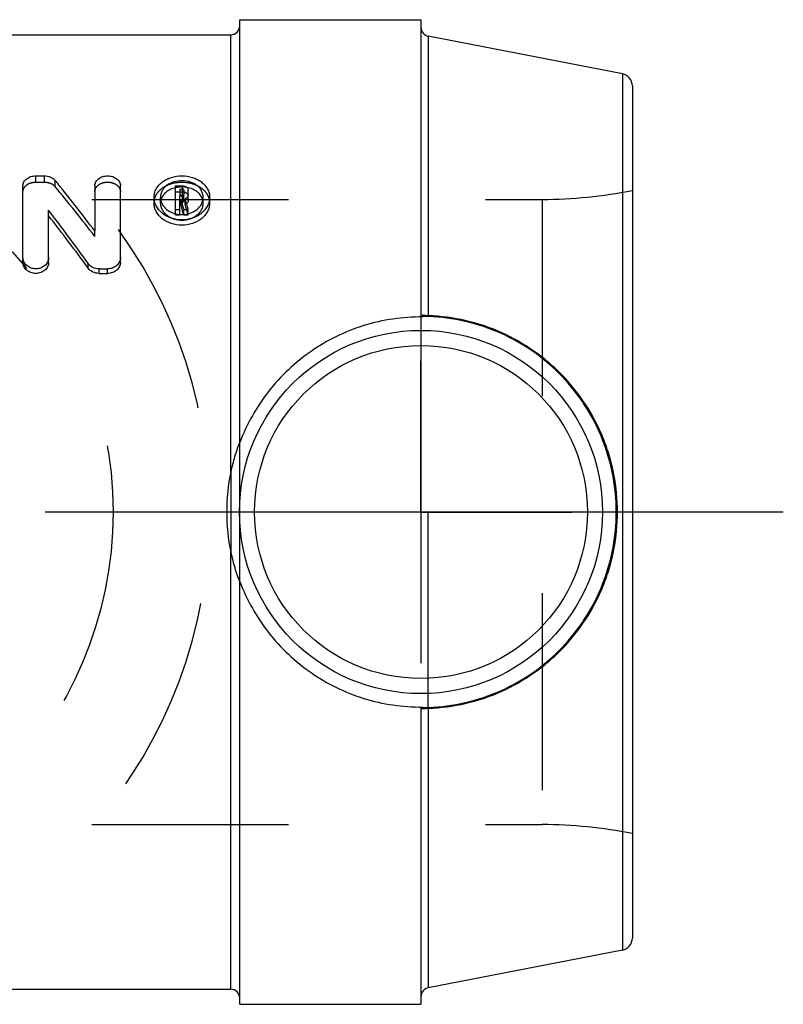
# Model space of a CAD drawing. Header units: millimetres. Extents: x 465 to 535, y 478.7 to 521.3.
# Tile 2 of 2: x 509.7 to 535, y 483.7 to 516.3. Entities that reach past the tile are written whole.
import ezdxf

# ---------------------------------------------------------------- set-up
doc = ezdxf.new("R2010")
doc.units = ezdxf.units.MM
doc.header["$LTSCALE"] = 65.185185
doc.linetypes.add('CENTER', pattern=[0.6, 0.375, -0.075, 0.075, -0.075])
doc.linetypes.add('HIDDEN', pattern=[0.2, 0.1, -0.1])
for name, color, linetype in [('ACHSEN_1', 7, 'CONTINUOUS'), ('ACHSEN_S', 7, 'CONTINUOUS'), ('KOERPER', 7, 'CONTINUOUS'), ('KONST.EL_MIT_GEO', 7, 'CONTINUOUS'), ('KURVEN', 7, 'CONTINUOUS'), ('KV_LOGO_FRIALEN', 7, 'CONTINUOUS')]:
    doc.layers.add(name, color=color, linetype=linetype)

msp = doc.modelspace()

# ---------------------------------------------------------------- linework, layer by layer
at = {"layer": 'ACHSEN_1', "color": 2, "linetype": 'CENTER'}
for q in [(523, 505), (518, 500), (528, 500), (523, 495)]:
    msp.add_line((523, 500), q, dxfattribs=at)
at = {"layer": 'ACHSEN_S', "color": 2, "linetype": 'CENTER'}
msp.add_line((535, 500), (465, 500), dxfattribs=at)
at = {"layer": 'KOERPER', "color": 7, "linetype": 'Continuous'}
for p, q in [((517, 502.304), (517, 516.3)), ((517, 516.3), (523, 516.3)), ((483.3, 515.8), (516.7, 515.8)), ((516.7, 501.323), (516.7, 515.8)), ((516.7, 484.2), (516.7, 498.677)), ((517, 483.7), (517, 497.696)), ((483.3, 484.2), (516.7, 484.2)), ((517, 483.7), (523, 483.7))]:
    msp.add_line(p, q, dxfattribs=at)
at = {"layer": 'KOERPER', "color": 8, "linetype": 'HIDDEN'}
for p, q in [((472.985, 510.35), (527.015, 510.35)), ((517, 497.696), (517, 502.304)), ((516.7, 501.323), (516.7, 498.677)), ((472.985, 489.65), (527.015, 489.65))]:
    msp.add_line(p, q, dxfattribs=at)
at = {"layer": 'KOERPER', "color": 7, "linetype": 'Continuous'}
for centre, radius, start, end in [((523.068, 500), 6.504, 168.2629, 180.0005), ((523.069, 500), 6.505, 180, 191.7366)]:
    msp.add_arc(centre, radius, start, end, dxfattribs=at)
for points, knots in [([(516.988, 502.294), (516.974, 502.26), (516.946, 502.188), (516.891, 502.033), (516.825, 501.828), (516.756, 501.577), (516.718, 501.408), (516.7, 501.323)], [0, 0, 0, 0, 0.106739, 0.23057, 0.486394, 0.743452, 1, 1, 1, 1]), ([(517, 502.319), (517, 502.319), (517, 502.32), (516.999, 502.318), (516.998, 502.317), (516.996, 502.312), (516.992, 502.304), (516.99, 502.297), (516.988, 502.294)], [0, 0, 0, 0, 0.012166, 0.045698, 0.118097, 0.228985, 0.556069, 1, 1, 1, 1]), ([(516.7, 498.677), (516.719, 498.585), (516.751, 498.447), (516.799, 498.265), (516.839, 498.13), (516.875, 498.018), (516.904, 497.93), (516.927, 497.865), (516.946, 497.812), (516.962, 497.772), (516.973, 497.744), (516.982, 497.72), (516.992, 497.697), (516.994, 497.691), (517, 497.68), (517, 497.681)], [0, 0, 0, 0, 0.270708, 0.406314, 0.541956, 0.677186, 0.744262, 0.810459, 0.874796, 0.905609, 0.934778, 0.961187, 0.982839, 0.996664, 1, 1, 1, 1])]:
    msp.add_open_spline(points, degree=3, knots=knots, dxfattribs=at)
at = {"layer": 'KONST.EL_MIT_GEO', "color": 7, "linetype": 'Continuous'}
for p, q in [((523, 516.3), (523, 506.508)), ((529.676, 514.502), (523.243, 515.753)), ((523.243, 515.753), (523.243, 506.498)), ((529.676, 514.502), (529.676, 485.498)), ((530, 514.11), (530, 485.89)), ((523.05, 506.466), (523.05, 506.458)), ((523, 493.492), (523, 483.7)), ((523.05, 493.542), (523.05, 493.534)), ((523.243, 493.502), (523.243, 484.247)), ((529.676, 485.498), (523.243, 484.247))]:
    msp.add_line(p, q, dxfattribs=at)
at = {"layer": 'KONST.EL_MIT_GEO', "color": 8, "linetype": 'HIDDEN'}
for p, q in [((517, 483.901), (517, 516.057)), ((527.015, 510.35), (527.015, 489.65)), ((523, 506.515), (523, 506.516)), ((523, 506.508), (523, 493.492)), ((523.243, 493.502), (523.243, 506.498))]:
    msp.add_line(p, q, dxfattribs=at)
at = {"layer": 'KONST.EL_MIT_GEO', "color": 7, "linetype": 'Continuous'}
for radius in [6.013, 5.513]:
    msp.add_circle((523, 500), radius, dxfattribs=at)
for centre, radius, start, end in [((516.7, 516.1), 0.3, 270, 360), ((523.3, 516.047), 0.3, 180, 259), ((529.6, 514.11), 0.4, 0, 79), ((523.05, 506.516), 0.05, 199.9179, 269.5635), ((523.05, 493.484), 0.05, 90.4371, 160.0822), ((529.6, 485.89), 0.4, 281, 360), ((516.7, 483.9), 0.3, 0, 90), ((523.3, 483.953), 0.3, 101, 180)]:
    msp.add_arc(centre, radius, start, end, dxfattribs=at)
at = {"layer": 'KONST.EL_MIT_GEO', "color": 8, "linetype": 'HIDDEN'}
for centre, radius, start, end in [((527.015, 525.35), 15, 270, 281.4783), ((523.05, 506.516), 0.0503, 180.0728, 199.9179), ((523.05, 493.484), 0.0503, 160.0822, 179.9271), ((527.015, 474.65), 15, 78.5217, 90)]:
    msp.add_arc(centre, radius, start, end, dxfattribs=at)
at = {"layer": 'KONST.EL_MIT_GEO', "color": 7, "linetype": 'Continuous'}
for points, knots in [([(523.05, 506.458), (522.721, 506.46), (522.062, 506.414), (521.1, 506.195), (520.188, 505.833), (519.346, 505.34), (518.59, 504.728), (517.934, 504.009), (517.392, 503.199), (517.116, 502.608), (517, 502.304)], [0, 0, 0, 0, 0.126521, 0.252564, 0.377836, 0.50236, 0.626425, 0.750461, 0.87489, 1, 1, 1, 1]), ([(523.243, 506.498), (523.211, 506.499), (523.165, 506.501), (523.108, 506.504), (523.073, 506.506), (523.044, 506.508), (523.023, 506.51), (523.01, 506.512), (523.003, 506.514), (523.001, 506.514), (523, 506.515)], [0, 0, 0, 0, 0.394144, 0.563837, 0.709065, 0.826817, 0.915132, 0.972875, 0.990179, 1, 1, 1, 1]), ([(523.05, 506.458), (523.037, 506.458), (523.01, 506.469), (523, 506.496), (523, 506.508)], [0, 0, 0, 0, 0.512767, 1, 1, 1, 1]), ([(523.25, 506.468), (523.236, 506.468), (523.208, 506.469), (523.169, 506.47), (523.134, 506.47), (523.105, 506.47), (523.082, 506.469), (523.067, 506.468), (523.058, 506.467), (523.053, 506.467), (523.051, 506.466), (523.05, 506.466), (523.05, 506.466)], [0, 0, 0, 0, 0.215817, 0.414032, 0.58819, 0.734028, 0.849052, 0.93194, 0.961127, 0.982102, 0.994909, 1, 1, 1, 1]), ([(523.243, 506.498), (523.243, 506.491), (523.244, 506.481), (523.247, 506.471), (523.249, 506.468), (523.25, 506.468)], [0, 0, 0, 0, 0.680091, 0.887334, 1, 1, 1, 1]), ([(529.508, 500), (529.508, 500.417), (529.448, 501.043), (529.25, 501.853), (528.975, 502.639), (528.494, 503.566), (527.844, 504.383), (527.239, 504.954), (526.58, 505.465), (525.668, 505.981), (524.481, 506.376), (523.654, 506.484), (523.243, 506.498)], [0, 0, 0, 0, 0.125364, 0.188038, 0.250637, 0.375508, 0.500345, 0.562921, 0.625585, 0.750954, 0.876072, 1, 1, 1, 1]), ([(529.468, 500), (529.468, 500.414), (529.408, 501.037), (529.212, 501.842), (528.941, 502.624), (528.464, 503.546), (527.82, 504.36), (527.22, 504.929), (526.566, 505.438), (525.66, 505.953), (524.481, 506.347), (523.659, 506.454), (523.25, 506.468)], [0, 0, 0, 0, 0.125373, 0.18805, 0.25065, 0.375518, 0.500349, 0.562923, 0.625586, 0.750961, 0.876085, 1, 1, 1, 1]), ([(523.243, 493.502), (523.654, 493.516), (524.481, 493.624), (525.668, 494.019), (526.58, 494.535), (527.239, 495.046), (527.844, 495.617), (528.494, 496.434), (528.975, 497.361), (529.25, 498.147), (529.448, 498.957), (529.508, 499.583), (529.508, 500)], [0, 0, 0, 0, 0.123928, 0.249046, 0.374415, 0.437079, 0.499655, 0.624492, 0.749363, 0.811962, 0.874636, 1, 1, 1, 1]), ([(523.25, 493.532), (523.659, 493.546), (524.481, 493.653), (525.66, 494.047), (526.566, 494.562), (527.22, 495.071), (527.82, 495.64), (528.464, 496.454), (528.941, 497.376), (529.212, 498.158), (529.408, 498.963), (529.468, 499.586), (529.468, 500)], [0, 0, 0, 0, 0.123915, 0.249039, 0.374414, 0.437077, 0.499651, 0.624482, 0.74935, 0.81195, 0.874627, 1, 1, 1, 1]), ([(517, 497.696), (517.116, 497.392), (517.392, 496.801), (517.934, 495.991), (518.59, 495.272), (519.346, 494.66), (520.188, 494.167), (521.1, 493.805), (522.062, 493.586), (522.721, 493.54), (523.05, 493.542)], [0, 0, 0, 0, 0.12511, 0.249539, 0.373575, 0.49764, 0.622164, 0.747436, 0.873479, 1, 1, 1, 1]), ([(523, 493.492), (523, 493.504), (523.01, 493.531), (523.037, 493.542), (523.05, 493.542)], [0, 0, 0, 0, 0.487233, 1, 1, 1, 1]), ([(523, 493.484), (523, 493.485), (523.001, 493.486), (523.005, 493.487), (523.009, 493.488), (523.013, 493.488)], [0, 0, 0, 0, 0.092167, 0.282424, 1, 1, 1, 1]), ([(523.013, 493.488), (523.023, 493.49), (523.051, 493.492), (523.128, 493.498), (523.194, 493.5), (523.243, 493.502)], [0, 0, 0, 0, 0.141626, 0.364359, 1, 1, 1, 1]), ([(523.05, 493.534), (523.05, 493.534), (523.051, 493.534), (523.053, 493.533), (523.058, 493.533), (523.067, 493.532), (523.082, 493.531), (523.105, 493.53), (523.134, 493.53), (523.169, 493.53), (523.208, 493.531), (523.236, 493.532), (523.25, 493.532)], [0, 0, 0, 0, 0.005091, 0.017898, 0.038873, 0.06806, 0.150948, 0.265972, 0.41181, 0.585968, 0.784183, 1, 1, 1, 1]), ([(523.243, 493.502), (523.243, 493.509), (523.244, 493.519), (523.247, 493.529), (523.249, 493.532), (523.25, 493.532)], [0, 0, 0, 0, 0.680095, 0.887336, 1, 1, 1, 1])]:
    msp.add_open_spline(points, degree=3, knots=knots, dxfattribs=at)
at = {"layer": 'KURVEN', "color": 8, "linetype": 'HIDDEN'}
msp.add_circle((500, 500), 12.8, dxfattribs=at)
msp.add_arc((500, 500), 16, 279.0687, 80.9313, dxfattribs=at)
at = {"layer": 'KV_LOGO_FRIALEN', "color": 8, "linetype": 'HIDDEN'}
for p, q in [((510.242, 510.922), (510.242, 511.129)), ((510.242, 510.922), (510.525, 510.922)), ((510.525, 510.922), (510.525, 511.129)), ((510.885, 510.773), (510.885, 510.977)), ((514.866, 510.602), (515.101, 510.602)), ((515.101, 510.694), (515.101, 510.804)), ((514.372, 510.223), (514.372, 510.417)), ((515.008, 510.352), (515.008, 510.464)), ((515.008, 510.269), (515.101, 510.269)), ((515.101, 510.269), (515.101, 510.464)), ((515.149, 510.306), (515.149, 510.502)), ((515.192, 510.177), (515.192, 510.37)), ((515.787, 510.223), (515.787, 510.417)), ((514.866, 509.835), (514.866, 509.876)), ((515.288, 509.835), (515.288, 509.875)), ((514.866, 509.835), (515.008, 509.835)), ((515.008, 509.835), (515.008, 509.853)), ((515.139, 509.852), (515.143, 509.835)), ((515.143, 509.835), (515.143, 509.852)), ((515.143, 509.835), (515.288, 509.835)), ((512.196, 509.124), (512.196, 509.297))]:
    msp.add_line(p, q, dxfattribs=at)
at = {"layer": 'KV_LOGO_FRIALEN', "color": 7, "linetype": 'Continuous'}
for p, q in [((510.242, 511.129), (510.525, 511.129)), ((509.817, 508.265), (509.817, 510.804)), ((512.196, 510.804), (512.196, 509.297)), ((513.045, 508.265), (513.045, 510.804)), ((514.866, 510.804), (515.101, 510.804)), ((514.866, 509.876), (514.866, 510.804)), ((515.008, 510.694), (515.101, 510.694)), ((515.008, 510.694), (515.008, 510.464)), ((515.101, 510.495), (515.101, 510.694)), ((515.149, 510.657), (515.149, 510.502)), ((515.291, 510.306), (515.291, 510.657)), ((514.159, 510.223), (514.159, 510.417)), ((515.008, 510.495), (515.101, 510.495)), ((515.008, 510.464), (515.101, 510.464)), ((515.008, 510.352), (515.052, 510.352)), ((515.008, 509.853), (515.008, 510.352)), ((515.052, 510.159), (515.052, 510.352)), ((516, 510.223), (516, 510.417)), ((510.666, 508.265), (510.666, 509.992)), ((514.866, 510.021), (515.008, 510.021)), ((515.008, 510.159), (515.052, 510.159)), ((515.143, 510.021), (515.288, 510.021)), ((515.143, 509.852), (515.143, 510.021)), ((515.288, 509.875), (515.288, 510.021)), ((511.978, 508.072), (511.978, 508.225)), ((512.338, 508.05), (512.621, 508.05)), ((512.338, 507.9), (512.338, 508.05)), ((512.621, 507.9), (512.621, 508.05)), ((512.338, 507.9), (512.621, 507.9))]:
    msp.add_line(p, q, dxfattribs=at)
for centre, radius, start, end in [((472.909, 479.985), 49.018, 36.7268, 39.2179), ((441.48, 489.772), 76.396, 15.37058, 15.62795), ((515.103, 510.439), 0.0553, 66.4127, 70.5264), ((441.773, 489.813), 76.243, 15.37035, 15.64239), ((466.592, 475.913), 55.713, 35.4491, 37.7119), ((444.097, 489.934), 73.781, 15.66167, 15.90986), ((467.649, 475.912), 54.766, 35.9605, 38.2348)]:
    msp.add_arc(centre, radius, start, end, dxfattribs=at)
at = {"layer": 'KV_LOGO_FRIALEN', "color": 8, "linetype": 'HIDDEN'}
for centre, radius, start, end in [((473.787, 479.922), 48.249, 37.2455, 39.7471), ((514.797, 510.223), 0.425, 166.9455, 179.9978), ((515.113, 510.454), 0.0375, 37.4433, 43.6032), ((515.36, 510.222), 0.427, 0.0385, 13.0168), ((444.29, 489.948), 73.731, 15.64802, 15.92447)]:
    msp.add_arc(centre, radius, start, end, dxfattribs=at)
at = {"layer": 'KV_LOGO_FRIALEN', "color": 7, "linetype": 'Continuous'}
for points, knots in [([(509.817, 510.804), (509.817, 510.826), (509.823, 510.87), (509.857, 510.955), (509.941, 511.046), (510.081, 511.114), (510.187, 511.129), (510.242, 511.129)], [0, 0, 0, 0, 0.110081, 0.222898, 0.461599, 0.723297, 1, 1, 1, 1]), ([(510.525, 511.129), (510.595, 511.129), (510.729, 511.105), (510.845, 511.027), (510.885, 510.977)], [0, 0, 0, 0, 0.522519, 1, 1, 1, 1]), ([(512.196, 510.804), (512.196, 510.826), (512.202, 510.87), (512.236, 510.955), (512.321, 511.047), (512.461, 511.114), (512.621, 511.137), (512.78, 511.114), (512.92, 511.047), (513.005, 510.955), (513.039, 510.87), (513.045, 510.826), (513.045, 510.804)], [0, 0, 0, 0, 0.055343, 0.111977, 0.231745, 0.362505, 0.499984, 0.637469, 0.76825, 0.888026, 0.944658, 1, 1, 1, 1]), ([(514.159, 510.417), (514.159, 510.465), (514.171, 510.562), (514.226, 510.7), (514.314, 510.825), (514.432, 510.933), (514.573, 511.019), (514.787, 511.104), (515.079, 511.146), (515.372, 511.104), (515.586, 511.019), (515.727, 510.933), (515.844, 510.825), (515.933, 510.7), (515.988, 510.562), (516, 510.465), (516, 510.417)], [0, 0, 0, 0, 0.055872, 0.112751, 0.171612, 0.233076, 0.297186, 0.363538, 0.499992, 0.636449, 0.7028, 0.766912, 0.828379, 0.887241, 0.94412, 1, 1, 1, 1]), ([(515.787, 510.417), (515.787, 510.453), (515.778, 510.526), (515.738, 510.629), (515.673, 510.724), (515.555, 510.837), (515.359, 510.938), (515.09, 510.98), (514.819, 510.944), (514.617, 510.847), (514.493, 510.734), (514.424, 510.636), (514.382, 510.529), (514.372, 510.454), (514.372, 510.417)], [0, 0, 0, 0, 0.054454, 0.109992, 0.167258, 0.227394, 0.355777, 0.494554, 0.63322, 0.764528, 0.826888, 0.88602, 0.943615, 1, 1, 1, 1]), ([(514.866, 510.738), (514.807, 510.724), (514.694, 510.684), (514.547, 510.59), (514.437, 510.467), (514.394, 510.368), (514.383, 510.319)], [0, 0, 0, 0, 0.271457, 0.530056, 0.771283, 1, 1, 1, 1]), ([(515.101, 510.804), (515.126, 510.804), (515.173, 510.797), (515.236, 510.766), (515.28, 510.717), (515.291, 510.676), (515.291, 510.657)], [0, 0, 0, 0, 0.276909, 0.538474, 0.777009, 1, 1, 1, 1]), ([(515.149, 510.657), (515.149, 510.661), (515.147, 510.672), (515.131, 510.689), (515.113, 510.694), (515.101, 510.694)], [0, 0, 0, 0, 0.223644, 0.462666, 1, 1, 1, 1]), ([(515.776, 510.319), (515.764, 510.371), (515.718, 510.474), (515.599, 510.602), (515.439, 510.697), (515.316, 510.734), (515.251, 510.747)], [0, 0, 0, 0, 0.224827, 0.464053, 0.722473, 1, 1, 1, 1]), ([(516, 510.417), (516, 510.369), (515.988, 510.271), (515.914, 510.081), (515.734, 509.872), (515.431, 509.713), (515.079, 509.656), (514.727, 509.713), (514.424, 509.872), (514.245, 510.081), (514.171, 510.271), (514.159, 510.369), (514.159, 510.417)], [0, 0, 0, 0, 0.055491, 0.112454, 0.232809, 0.363228, 0.499991, 0.636757, 0.767177, 0.887538, 0.944499, 1, 1, 1, 1]), ([(516, 510.223), (516, 510.175), (515.987, 510.079), (515.933, 509.942), (515.846, 509.815), (515.689, 509.665), (515.431, 509.531), (515.079, 509.477), (514.728, 509.531), (514.47, 509.665), (514.313, 509.815), (514.226, 509.942), (514.171, 510.079), (514.159, 510.175), (514.159, 510.223)], [0, 0, 0, 0, 0.054828, 0.111231, 0.170041, 0.231684, 0.362401, 0.499991, 0.637583, 0.768303, 0.829949, 0.88876, 0.945162, 1, 1, 1, 1]), ([(514.372, 510.417), (514.372, 510.38), (514.381, 510.307), (514.436, 510.163), (514.572, 510.003), (514.805, 509.879), (515.079, 509.834), (515.353, 509.879), (515.587, 510.003), (515.723, 510.162), (515.778, 510.307), (515.787, 510.38), (515.787, 510.417)], [0, 0, 0, 0, 0.054424, 0.1106, 0.22971, 0.360104, 0.499927, 0.63977, 0.77022, 0.889368, 0.94555, 1, 1, 1, 1]), ([(515.101, 510.464), (515.113, 510.464), (515.131, 510.469), (515.147, 510.486), (515.149, 510.497), (515.149, 510.502)], [0, 0, 0, 0, 0.534817, 0.77843, 1, 1, 1, 1]), ([(515.121, 510.491), (515.117, 510.493), (515.11, 510.494), (515.103, 510.495), (515.101, 510.495)], [0, 0, 0, 0, 0.742202, 1, 1, 1, 1]), ([(515.14, 510.48), (515.139, 510.481), (515.135, 510.485), (515.129, 510.488), (515.125, 510.49)], [0, 0, 0, 0, 0.237867, 1, 1, 1, 1]), ([(515.291, 510.502), (515.291, 510.488), (515.286, 510.461), (515.258, 510.41), (515.219, 510.382), (515.192, 510.37)], [0, 0, 0, 0, 0.232801, 0.474737, 1, 1, 1, 1]), ([(515.291, 510.306), (515.291, 510.287), (515.28, 510.248), (515.254, 510.217), (515.238, 510.204)], [0, 0, 0, 0, 0.481174, 1, 1, 1, 1]), ([(510.666, 508.422), (510.666, 508.373), (510.643, 508.273), (510.547, 508.15), (510.406, 508.069), (510.242, 508.04), (510.078, 508.069), (509.937, 508.15), (509.841, 508.273), (509.817, 508.373), (509.817, 508.422)], [0, 0, 0, 0, 0.116717, 0.23877, 0.367329, 0.499984, 0.632646, 0.761227, 0.883287, 1, 1, 1, 1]), ([(510.666, 508.265), (510.666, 508.217), (510.643, 508.119), (510.546, 507.998), (510.406, 507.918), (510.242, 507.891), (510.078, 507.918), (509.937, 507.998), (509.841, 508.119), (509.817, 508.217), (509.817, 508.265)], [0, 0, 0, 0, 0.115618, 0.237256, 0.366283, 0.499984, 0.633692, 0.762741, 0.884386, 1, 1, 1, 1]), ([(513.045, 508.422), (513.045, 508.373), (513.022, 508.273), (512.925, 508.15), (512.785, 508.069), (512.676, 508.05), (512.621, 508.05)], [0, 0, 0, 0, 0.233475, 0.477666, 0.734755, 1, 1, 1, 1]), ([(513.045, 508.265), (513.045, 508.217), (513.021, 508.119), (512.925, 507.998), (512.784, 507.918), (512.675, 507.9), (512.621, 507.9)], [0, 0, 0, 0, 0.231278, 0.474637, 0.732663, 1, 1, 1, 1]), ([(512.338, 508.05), (512.267, 508.05), (512.128, 508.08), (512.016, 508.171), (511.978, 508.225)], [0, 0, 0, 0, 0.512545, 1, 1, 1, 1]), ([(512.338, 507.9), (512.267, 507.9), (512.129, 507.929), (512.017, 508.018), (511.978, 508.072)], [0, 0, 0, 0, 0.514222, 1, 1, 1, 1])]:
    msp.add_open_spline(points, degree=3, knots=knots, dxfattribs=at)
at = {"layer": 'KV_LOGO_FRIALEN', "color": 8, "linetype": 'HIDDEN'}
for points, knots in [([(509.817, 510.603), (509.817, 510.624), (509.823, 510.667), (509.857, 510.751), (509.942, 510.841), (510.081, 510.907), (510.188, 510.922), (510.242, 510.922)], [0, 0, 0, 0, 0.108871, 0.220704, 0.458677, 0.721343, 1, 1, 1, 1]), ([(510.525, 510.922), (510.594, 510.922), (510.729, 510.898), (510.844, 510.821), (510.885, 510.773)], [0, 0, 0, 0, 0.523938, 1, 1, 1, 1]), ([(512.196, 510.603), (512.196, 510.624), (512.202, 510.668), (512.236, 510.751), (512.321, 510.841), (512.461, 510.907), (512.621, 510.93), (512.78, 510.907), (512.92, 510.841), (513.005, 510.751), (513.039, 510.668), (513.045, 510.624), (513.045, 510.603)], [0, 0, 0, 0, 0.054735, 0.110876, 0.230284, 0.361533, 0.499984, 0.638441, 0.76971, 0.889126, 0.945266, 1, 1, 1, 1]), ([(514.159, 510.223), (514.159, 510.27), (514.171, 510.365), (514.226, 510.501), (514.315, 510.624), (514.432, 510.729), (514.573, 510.814), (514.787, 510.897), (515.079, 510.938), (515.372, 510.897), (515.585, 510.814), (515.727, 510.729), (515.844, 510.624), (515.933, 510.501), (515.988, 510.365), (516, 510.27), (516, 510.223)], [0, 0, 0, 0, 0.055263, 0.111648, 0.170214, 0.231613, 0.295877, 0.36256, 0.499992, 0.637427, 0.704109, 0.768375, 0.829777, 0.888345, 0.944729, 1, 1, 1, 1]), ([(515.251, 510.747), (515.219, 510.753), (515.092, 510.77), (514.96, 510.76), (514.866, 510.738)], [0, 0, 0, 0, 0.251643, 1, 1, 1, 1]), ([(515.101, 510.602), (515.126, 510.602), (515.173, 510.596), (515.235, 510.565), (515.28, 510.518), (515.291, 510.477), (515.291, 510.458)], [0, 0, 0, 0, 0.278897, 0.541431, 0.779236, 1, 1, 1, 1]), ([(514.372, 510.223), (514.372, 510.187), (514.381, 510.114), (514.436, 509.973), (514.573, 509.816), (514.806, 509.694), (515.079, 509.651), (515.353, 509.694), (515.586, 509.816), (515.723, 509.973), (515.778, 510.114), (515.787, 510.187), (515.787, 510.223)], [0, 0, 0, 0, 0.053841, 0.109531, 0.228238, 0.359084, 0.499926, 0.640788, 0.771691, 0.890438, 0.946133, 1, 1, 1, 1]), ([(515.101, 510.269), (515.113, 510.269), (515.131, 510.274), (515.147, 510.291), (515.149, 510.301), (515.149, 510.306)], [0, 0, 0, 0, 0.537883, 0.780676, 1, 1, 1, 1]), ([(515.238, 510.204), (515.234, 510.202), (515.22, 510.191), (515.204, 510.182), (515.192, 510.177)], [0, 0, 0, 0, 0.243401, 1, 1, 1, 1])]:
    msp.add_open_spline(points, degree=3, knots=knots, dxfattribs=at)
msp.add_open_spline([(515.149, 510.458), (515.149, 510.465), (515.147, 510.471), (515.143, 510.477)], degree=3, dxfattribs=at)

doc.saveas('drawing.dxf')
